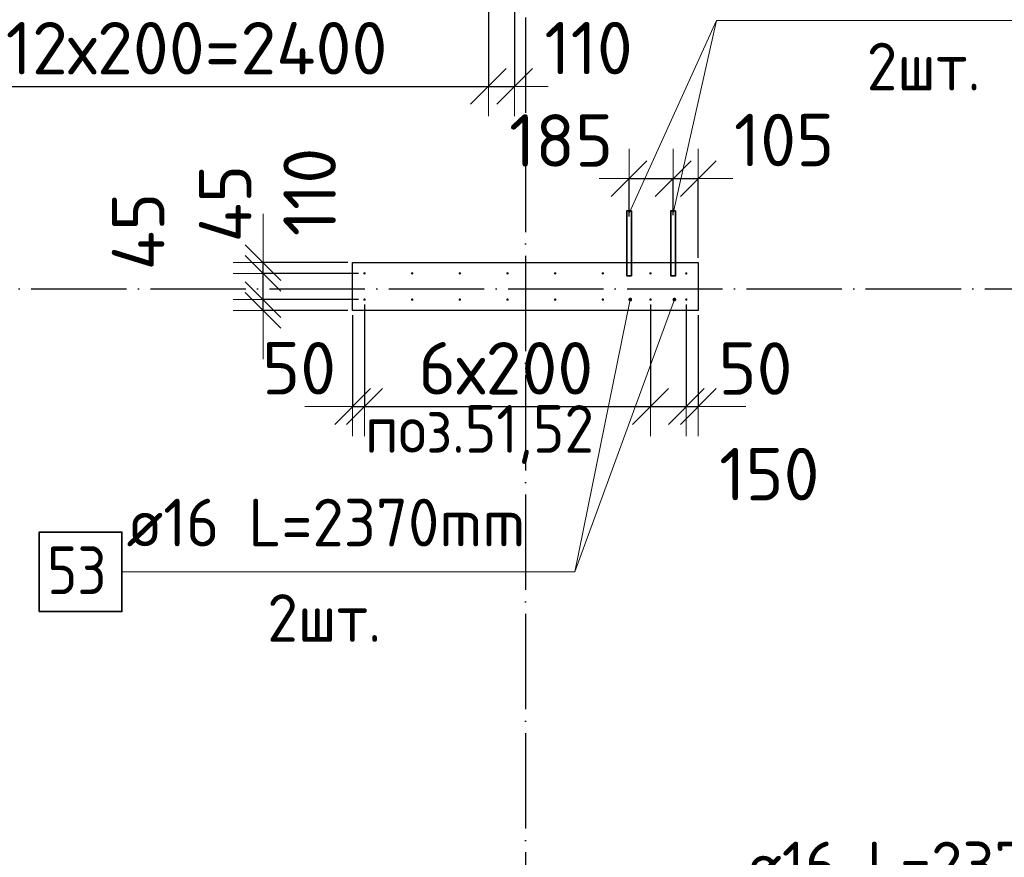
# Model space of a CAD drawing. Header units: millimetres. Extents: x 123094 to 184385, y 26948 to 48500.
# Tile 78 of 104: x 158659 to 162789, y 34317 to 37829. Entities that reach past the tile are written whole.
import ezdxf

# ---------------------------------------------------------------- set-up
doc = ezdxf.new("R2010")
doc.units = ezdxf.units.MM
doc.header["$PDMODE"] = 65
doc.linetypes.add('______11', pattern=[500, 400, -50, 0, -50])
doc.linetypes.add('______5', pattern=[1100, 800, -100, 100, -100])
for name, color, linetype, lineweight in [('Standard', 7, 'Continuous', 25), ('Арм.стержн. Выпуски', 180, 'Continuous', 35), ('Колонна (2)', 7, 'Continuous', 35), ('Размерная линия_ общее', 7, 'Continuous', 13)]:
    doc.layers.add(name, color=color, linetype=linetype, lineweight=lineweight)
doc.layers.add('Осевая линия_ общее', color=7, linetype='______5', lineweight=13, true_color=0xa0a0a0)
doc.styles.add('ISOCPEUR', font='ISOCPEUR')
doc.dimstyles.new('DIMSTYLE_3', dxfattribs={"dimtxt": 220, "dimasz": 250, "dimexe": 0, "dimexo": 0, "dimgap": 110, "dimtad": 2, "dimdec": 0, "dimrnd": 5, "dimzin": 12, "dimdsep": 46, "dimtxsty": 'ISOCPEUR', "dimblk1": 'ALL_ML_STRICH', "dimblk2": 'ALL_ML_STRICH', "dimsah": 1, "dimcen": 0, "dimclrd": 7, "dimclre": 256, "dimclrt": 7, "dimadec": 0, "dimazin": 0, "dimtfac": 1, "dimtdec": 0, "dimtix": 1, "dimtmove": 2, "dimatfit": 3, "dimfxl": 0, "dimtzin": 0, "dimlwd": 0, "dimlwe": -3, "dimarcsym": 0})
doc.dimstyles.new('DIMSTYLE_5', dxfattribs={"dimtxt": 220, "dimasz": 250, "dimexe": 0, "dimexo": 0, "dimgap": 110, "dimtad": 2, "dimdec": 0, "dimrnd": 5, "dimzin": 12, "dimdsep": 46, "dimtxsty": 'ISOCPEUR', "dimblk1": 'ALL_ML_STRICH', "dimblk2": 'ALL_ML_STRICH', "dimsah": 1, "dimcen": 0, "dimclrd": 7, "dimclre": 256, "dimclrt": 7, "dimadec": 0, "dimazin": 0, "dimtfac": 1, "dimtdec": 0, "dimtix": 1, "dimtmove": 2, "dimatfit": 3, "dimfxl": 0, "dimtvp": 1.2, "dimtzin": 0, "dimlwd": 0, "dimlwe": -3, "dimarcsym": 0})
doc.dimstyles.new('DIMSTYLE_7', dxfattribs={"dimtxt": 220, "dimasz": 250, "dimexe": 0, "dimexo": 0, "dimgap": 110, "dimtad": 0, "dimdec": 0, "dimrnd": 5, "dimzin": 12, "dimdsep": 46, "dimtxsty": 'ISOCPEUR', "dimblk1": 'ALL_ML_STRICH', "dimblk2": 'ALL_ML_STRICH', "dimsah": 1, "dimcen": 0, "dimclrd": 7, "dimclre": 256, "dimclrt": 7, "dimadec": 0, "dimazin": 0, "dimtfac": 1, "dimtdec": 0, "dimtix": 1, "dimtmove": 2, "dimatfit": 3, "dimfxl": 0, "dimtvp": 1.2, "dimtzin": 0, "dimlwd": 0, "dimlwe": -3, "dimarcsym": 0})

# ---------------------------------------------------------------- blocks, each defined once
blk = doc.blocks.new('ALL_ML_STRICH')
at = {"color": 0, "linetype": 'ByBlock', "lineweight": -2}
for p, q in [((0, -0.5), (0, 0.5)), ((-0.3, -0.3), (0.3, 0.3)), ((-1, 0), (0.5, 0))]:
    blk.add_line(p, q, dxfattribs=at)
blk = doc.blocks.new('*D446')
at = {"layer": 'DEFPOINTS', "color": 7, "linetype": 'Continuous', "lineweight": 13, "transparency": 33554687}
for p in [(161215, 37162.4), (161215, 36983.5), (161400, 36988.8)]:
    blk.add_point(p, dxfattribs=at)
at = {"layer": 'Размерная линия_ общее', "color": 253, "linetype": 'Continuous', "lineweight": -2, "true_color": 0xa0a0a0, "transparency": 33554687}
for p, q in [((161215, 37003.5), (161215, 37162.4)), ((161400, 37008.8), (161400, 37162.4))]:
    blk.add_line(p, q, dxfattribs=at)
at = {"layer": 'Размерная линия_ общее', "color": 7, "linetype": 'Continuous', "lineweight": -2, "transparency": 33554687}
blk.add_line((161215, 37162.4), (161400, 37162.4), dxfattribs=at)
at = {"layer": 'Размерная линия_ общее', "color": 7, "linetype": 'Continuous', "lineweight": 13, "transparency": 33554687, "xscale": 250, "yscale": 250, "zscale": 250, "rotation": 180}
blk.add_blockref('ALL_ML_STRICH', (161215, 37162.4), dxfattribs=at)
at = {"layer": 'Размерная линия_ общее', "color": 7, "linetype": 'Continuous', "lineweight": 13, "transparency": 33554687, "xscale": 250, "yscale": 250, "zscale": 250}
blk.add_blockref('ALL_ML_STRICH', (161400, 37162.4), dxfattribs=at)
at = {"layer": 'Размерная линия_ общее', "color": 7, "linetype": 'Continuous', "lineweight": 13, "transparency": 33554687, "insert": (160930, 37322.1), "char_height": 220, "width": 660, "attachment_point": 5, "style": 'ISOCPEUR'}
blk.add_mtext('\\A1;{185}', dxfattribs=at)
blk = doc.blocks.new('*D447')
at = {"layer": 'DEFPOINTS', "color": 7, "linetype": 'Continuous', "lineweight": 13, "transparency": 33554687}
for p in [(161400, 37162.4), (161400, 36988.8), (161505, 36810)]:
    blk.add_point(p, dxfattribs=at)
at = {"layer": 'Размерная линия_ общее', "color": 253, "linetype": 'Continuous', "lineweight": -2, "true_color": 0xa0a0a0, "transparency": 33554687}
for p, q in [((161400, 37008.8), (161400, 37162.4)), ((161505, 36830), (161505, 37162.4))]:
    blk.add_line(p, q, dxfattribs=at)
at = {"layer": 'Размерная линия_ общее', "color": 7, "linetype": 'Continuous', "lineweight": -2, "transparency": 33554687}
blk.add_line((161400, 37162.4), (161505, 37162.4), dxfattribs=at)
at = {"layer": 'Размерная линия_ общее', "color": 7, "linetype": 'Continuous', "lineweight": 13, "transparency": 33554687, "xscale": 250, "yscale": 250, "zscale": 250}
blk.add_blockref('ALL_ML_STRICH', (161505, 37162.4), dxfattribs=at)
at = {"layer": 'Размерная линия_ общее', "color": 7, "linetype": 'Continuous', "lineweight": 13, "transparency": 33554687, "xscale": 250, "yscale": 250, "zscale": 250, "rotation": 180}
blk.add_blockref('ALL_ML_STRICH', (161400, 37162.4), dxfattribs=at)
at = {"layer": 'Размерная линия_ общее', "color": 7, "linetype": 'Continuous', "lineweight": 13, "transparency": 33554687, "insert": (161865.3, 37324.1), "char_height": 220, "width": 660, "attachment_point": 5, "style": 'ISOCPEUR'}
blk.add_mtext('\\A1;{105}', dxfattribs=at)
blk = doc.blocks.new('*D448')
at = {"layer": 'DEFPOINTS', "color": 7, "linetype": 'Continuous', "lineweight": 13, "transparency": 33554687}
for p in [(160100, 36655), (159679.4, 36610), (160055, 36610)]:
    blk.add_point(p, dxfattribs=at)
at = {"layer": 'Размерная линия_ общее', "color": 253, "linetype": 'Continuous', "lineweight": -2, "true_color": 0xa0a0a0, "transparency": 33554687}
for p, q in [((160080, 36655), (159679.4, 36655)), ((160035, 36610), (159679.4, 36610))]:
    blk.add_line(p, q, dxfattribs=at)
at = {"layer": 'Размерная линия_ общее', "color": 7, "linetype": 'Continuous', "lineweight": -2, "transparency": 33554687}
blk.add_line((159679.4, 36610), (159679.4, 36655), dxfattribs=at)
at = {"layer": 'Размерная линия_ общее', "color": 7, "linetype": 'Continuous', "lineweight": 13, "transparency": 33554687, "xscale": 250, "yscale": 250, "zscale": 250}
for p, rotation in [((159679.4, 36610), 270), ((159679.4, 36655), 90)]:
    blk.add_blockref('ALL_ML_STRICH', p, dxfattribs=dict(at, rotation=rotation))
at = {"layer": 'Размерная линия_ общее', "color": 7, "linetype": 'Continuous', "lineweight": 13, "transparency": 33554687, "insert": (159155.6, 36940.5), "char_height": 220, "width": 440, "attachment_point": 5, "rotation": 90, "style": 'ISOCPEUR'}
blk.add_mtext('\\A1;{45}', dxfattribs=at)
blk = doc.blocks.new('*D449')
at = {"layer": 'DEFPOINTS', "color": 7, "linetype": 'Continuous', "lineweight": 13, "transparency": 33554687}
for p in [(160100, 36765), (159679.4, 36655), (160100, 36655)]:
    blk.add_point(p, dxfattribs=at)
at = {"layer": 'Размерная линия_ общее', "color": 253, "linetype": 'Continuous', "lineweight": -2, "true_color": 0xa0a0a0, "transparency": 33554687}
for p, q in [((160080, 36765), (159679.4, 36765)), ((160080, 36655), (159679.4, 36655))]:
    blk.add_line(p, q, dxfattribs=at)
at = {"layer": 'Размерная линия_ общее', "color": 7, "linetype": 'Continuous', "lineweight": -2, "transparency": 33554687}
blk.add_line((159679.4, 36655), (159679.4, 36765), dxfattribs=at)
at = {"layer": 'Размерная линия_ общее', "color": 7, "linetype": 'Continuous', "lineweight": 13, "transparency": 33554687, "xscale": 250, "yscale": 250, "zscale": 250}
for p, rotation in [((159679.4, 36655), 270), ((159679.4, 36765), 90)]:
    blk.add_blockref('ALL_ML_STRICH', p, dxfattribs=dict(at, rotation=rotation))
at = {"layer": 'Размерная линия_ общее', "color": 7, "linetype": 'Continuous', "lineweight": 13, "transparency": 33554687, "insert": (159874.9, 37106.3), "char_height": 220, "width": 660, "attachment_point": 5, "rotation": 90, "style": 'ISOCPEUR'}
blk.add_mtext('\\A1;{110}', dxfattribs=at)
blk = doc.blocks.new('*D450')
at = {"layer": 'DEFPOINTS', "color": 7, "linetype": 'Continuous', "lineweight": 13, "transparency": 33554687}
for p in [(160055, 36810), (159679.4, 36765), (160100, 36765)]:
    blk.add_point(p, dxfattribs=at)
at = {"layer": 'Размерная линия_ общее', "color": 253, "linetype": 'Continuous', "lineweight": -2, "true_color": 0xa0a0a0, "transparency": 33554687}
for p, q in [((160035, 36810), (159679.4, 36810)), ((160080, 36765), (159679.4, 36765))]:
    blk.add_line(p, q, dxfattribs=at)
at = {"layer": 'Размерная линия_ общее', "color": 7, "linetype": 'Continuous', "lineweight": -2, "transparency": 33554687}
blk.add_line((159679.4, 36765), (159679.4, 36810), dxfattribs=at)
at = {"layer": 'Размерная линия_ общее', "color": 7, "linetype": 'Continuous', "lineweight": 13, "transparency": 33554687, "xscale": 250, "yscale": 250, "zscale": 250}
for p, rotation in [((159679.4, 36765), 270), ((159679.4, 36810), 90)]:
    blk.add_blockref('ALL_ML_STRICH', p, dxfattribs=dict(at, rotation=rotation))
at = {"layer": 'Размерная линия_ общее', "color": 7, "linetype": 'Continuous', "lineweight": 13, "transparency": 33554687, "insert": (159520.7, 37057.5), "char_height": 220, "width": 440, "attachment_point": 5, "rotation": 90, "style": 'ISOCPEUR'}
blk.add_mtext('\\A1;{45}', dxfattribs=at)
blk = doc.blocks.new('*D451')
at = {"layer": 'DEFPOINTS', "color": 7, "linetype": 'Continuous', "lineweight": 13, "transparency": 33554687}
for p in [(160105, 36655), (160055, 36610), (160055, 36207)]:
    blk.add_point(p, dxfattribs=at)
at = {"layer": 'Размерная линия_ общее', "color": 253, "linetype": 'Continuous', "lineweight": -2, "true_color": 0xa0a0a0, "transparency": 33554687}
for p, q in [((160105, 36635), (160105, 36207)), ((160055, 36590), (160055, 36207))]:
    blk.add_line(p, q, dxfattribs=at)
at = {"layer": 'Размерная линия_ общее', "color": 7, "linetype": 'Continuous', "lineweight": -2, "transparency": 33554687}
blk.add_line((160055, 36207), (160105, 36207), dxfattribs=at)
at = {"layer": 'Размерная линия_ общее', "color": 7, "linetype": 'Continuous', "lineweight": 13, "transparency": 33554687, "xscale": 250, "yscale": 250, "zscale": 250}
blk.add_blockref('ALL_ML_STRICH', (160105, 36207), dxfattribs=at)
at = {"layer": 'Размерная линия_ общее', "color": 7, "linetype": 'Continuous', "lineweight": 13, "transparency": 33554687, "xscale": 250, "yscale": 250, "zscale": 250, "rotation": 180}
blk.add_blockref('ALL_ML_STRICH', (160055, 36207), dxfattribs=at)
at = {"layer": 'Размерная линия_ общее', "color": 7, "linetype": 'Continuous', "lineweight": 13, "transparency": 33554687, "insert": (159830.6, 36367.2), "char_height": 220, "width": 440, "attachment_point": 5, "style": 'ISOCPEUR'}
blk.add_mtext('\\A1;{50}', dxfattribs=at)
blk = doc.blocks.new('*D452')
at = {"layer": 'DEFPOINTS', "color": 7, "linetype": 'Continuous', "lineweight": 13, "transparency": 33554687}
for p in [(160105, 36655), (161305, 36655), (160105, 36207)]:
    blk.add_point(p, dxfattribs=at)
at = {"layer": 'Размерная линия_ общее', "color": 253, "linetype": 'Continuous', "lineweight": -2, "true_color": 0xa0a0a0, "transparency": 33554687}
for p, q in [((160105, 36635), (160105, 36207)), ((161305, 36635), (161305, 36207))]:
    blk.add_line(p, q, dxfattribs=at)
at = {"layer": 'Размерная линия_ общее', "color": 7, "linetype": 'Continuous', "lineweight": -2, "transparency": 33554687}
blk.add_line((160105, 36207), (161305, 36207), dxfattribs=at)
at = {"layer": 'Размерная линия_ общее', "color": 7, "linetype": 'Continuous', "lineweight": 13, "transparency": 33554687, "xscale": 250, "yscale": 250, "zscale": 250, "rotation": 180}
blk.add_blockref('ALL_ML_STRICH', (160105, 36207), dxfattribs=at)
at = {"layer": 'Размерная линия_ общее', "color": 7, "linetype": 'Continuous', "lineweight": 13, "transparency": 33554687, "xscale": 250, "yscale": 250, "zscale": 250}
blk.add_blockref('ALL_ML_STRICH', (161305, 36207), dxfattribs=at)
at = {"layer": 'Размерная линия_ общее', "color": 7, "linetype": 'Continuous', "lineweight": 13, "transparency": 33554687, "insert": (160331, 36477), "char_height": 220, "width": 11, "attachment_point": 1, "line_spacing_factor": 0.60241, "style": 'ISOCPEUR'}
blk.add_mtext('6х200', dxfattribs=at)
blk = doc.blocks.new('*D453')
at = {"layer": 'DEFPOINTS', "color": 7, "linetype": 'Continuous', "lineweight": 13, "transparency": 33554687}
for p in [(161305, 36655), (161455, 36655), (161305, 36207)]:
    blk.add_point(p, dxfattribs=at)
at = {"layer": 'Размерная линия_ общее', "color": 253, "linetype": 'Continuous', "lineweight": -2, "true_color": 0xa0a0a0, "transparency": 33554687}
for p, q in [((161305, 36635), (161305, 36207)), ((161455, 36635), (161455, 36207))]:
    blk.add_line(p, q, dxfattribs=at)
at = {"layer": 'Размерная линия_ общее', "color": 7, "linetype": 'Continuous', "lineweight": -2, "transparency": 33554687}
blk.add_line((161305, 36207), (161455, 36207), dxfattribs=at)
at = {"layer": 'Размерная линия_ общее', "color": 7, "linetype": 'Continuous', "lineweight": 13, "transparency": 33554687, "xscale": 250, "yscale": 250, "zscale": 250, "rotation": 180}
blk.add_blockref('ALL_ML_STRICH', (161305, 36207), dxfattribs=at)
at = {"layer": 'Размерная линия_ общее', "color": 7, "linetype": 'Continuous', "lineweight": 13, "transparency": 33554687, "xscale": 250, "yscale": 250, "zscale": 250}
blk.add_blockref('ALL_ML_STRICH', (161455, 36207), dxfattribs=at)
at = {"layer": 'Размерная линия_ общее', "color": 7, "linetype": 'Continuous', "lineweight": 13, "transparency": 33554687, "insert": (161803.5, 35923.2), "char_height": 220, "width": 660, "attachment_point": 5, "style": 'ISOCPEUR'}
blk.add_mtext('\\A1;{150}', dxfattribs=at)
blk = doc.blocks.new('*D454')
at = {"layer": 'DEFPOINTS', "color": 7, "linetype": 'Continuous', "lineweight": 13, "transparency": 33554687}
for p in [(161455, 36655), (161505, 36610), (161455, 36207)]:
    blk.add_point(p, dxfattribs=at)
at = {"layer": 'Размерная линия_ общее', "color": 253, "linetype": 'Continuous', "lineweight": -2, "true_color": 0xa0a0a0, "transparency": 33554687}
for p, q in [((161455, 36635), (161455, 36207)), ((161505, 36590), (161505, 36207))]:
    blk.add_line(p, q, dxfattribs=at)
at = {"layer": 'Размерная линия_ общее', "color": 7, "linetype": 'Continuous', "lineweight": -2, "transparency": 33554687}
blk.add_line((161455, 36207), (161505, 36207), dxfattribs=at)
at = {"layer": 'Размерная линия_ общее', "color": 7, "linetype": 'Continuous', "lineweight": 13, "transparency": 33554687, "xscale": 250, "yscale": 250, "zscale": 250}
blk.add_blockref('ALL_ML_STRICH', (161505, 36207), dxfattribs=at)
at = {"layer": 'Размерная линия_ общее', "color": 7, "linetype": 'Continuous', "lineweight": 13, "transparency": 33554687, "xscale": 250, "yscale": 250, "zscale": 250, "rotation": 180}
blk.add_blockref('ALL_ML_STRICH', (161455, 36207), dxfattribs=at)
at = {"layer": 'Размерная линия_ общее', "color": 7, "linetype": 'Continuous', "lineweight": 13, "transparency": 33554687, "insert": (161745.3, 36366), "char_height": 220, "width": 440, "attachment_point": 5, "style": 'ISOCPEUR'}
blk.add_mtext('\\A1;{50}', dxfattribs=at)
blk = doc.blocks.new('*D530')
at = {"layer": 'DEFPOINTS', "color": 7, "linetype": 'Continuous', "lineweight": 13, "transparency": 33554687}
for p in [(158225, 38865), (160625, 38865), (158225, 37549)]:
    blk.add_point(p, dxfattribs=at)
at = {"layer": 'Размерная линия_ общее', "color": 253, "linetype": 'Continuous', "lineweight": -2, "true_color": 0xa0a0a0, "transparency": 33554687}
for p, q in [((158225, 38845), (158225, 37549)), ((160625, 38845), (160625, 37549))]:
    blk.add_line(p, q, dxfattribs=at)
at = {"layer": 'Размерная линия_ общее', "color": 7, "linetype": 'Continuous', "lineweight": -2, "transparency": 33554687}
blk.add_line((158225, 37549), (160625, 37549), dxfattribs=at)
at = {"layer": 'Размерная линия_ общее', "color": 7, "linetype": 'Continuous', "lineweight": 13, "transparency": 33554687, "xscale": 250, "yscale": 250, "zscale": 250, "rotation": 180}
blk.add_blockref('ALL_ML_STRICH', (158225, 37549), dxfattribs=at)
at = {"layer": 'Размерная линия_ общее', "color": 7, "linetype": 'Continuous', "lineweight": 13, "transparency": 33554687, "xscale": 250, "yscale": 250, "zscale": 250}
blk.add_blockref('ALL_ML_STRICH', (160625, 37549), dxfattribs=at)
at = {"layer": 'Размерная линия_ общее', "color": 7, "linetype": 'Continuous', "lineweight": 13, "transparency": 33554687, "insert": (158600, 37819), "char_height": 220, "width": 11, "attachment_point": 1, "line_spacing_factor": 0.60241, "style": 'ISOCPEUR'}
blk.add_mtext('12х200=2400', dxfattribs=at)
blk = doc.blocks.new('*D531')
at = {"layer": 'DEFPOINTS', "color": 7, "linetype": 'Continuous', "lineweight": 13, "transparency": 33554687}
for p in [(160625, 38865), (160735, 38370), (160625, 37549)]:
    blk.add_point(p, dxfattribs=at)
at = {"layer": 'Размерная линия_ общее', "color": 253, "linetype": 'Continuous', "lineweight": -2, "true_color": 0xa0a0a0, "transparency": 33554687}
for p, q in [((160625, 38845), (160625, 37549)), ((160735, 38350), (160735, 37549))]:
    blk.add_line(p, q, dxfattribs=at)
at = {"layer": 'Размерная линия_ общее', "color": 7, "linetype": 'Continuous', "lineweight": -2, "transparency": 33554687}
blk.add_line((160625, 37549), (160735, 37549), dxfattribs=at)
at = {"layer": 'Размерная линия_ общее', "color": 7, "linetype": 'Continuous', "lineweight": 13, "transparency": 33554687, "xscale": 250, "yscale": 250, "zscale": 250}
blk.add_blockref('ALL_ML_STRICH', (160735, 37549), dxfattribs=at)
at = {"layer": 'Размерная линия_ общее', "color": 7, "linetype": 'Continuous', "lineweight": 13, "transparency": 33554687, "xscale": 250, "yscale": 250, "zscale": 250, "rotation": 180}
blk.add_blockref('ALL_ML_STRICH', (160625, 37549), dxfattribs=at)
at = {"layer": 'Размерная линия_ общее', "color": 7, "linetype": 'Continuous', "lineweight": 13, "transparency": 33554687, "insert": (161045.1, 37709.5), "char_height": 220, "width": 660, "attachment_point": 5, "style": 'ISOCPEUR'}
blk.add_mtext('\\A1;{110}', dxfattribs=at)

msp = doc.modelspace()

# ---------------------------------------------------------------- hatches: boundary and pattern name
at = {"layer": 'Арм.стержн. Выпуски', "linetype": 'Continuous', "lineweight": 35, "transparency": 33554687}
for color, points in [(4, [(160110, 36765), (160109.6, 36766.9), (160108.5, 36768.5), (160106.9, 36769.6), (160105, 36770), (160103.1, 36769.6), (160101.5, 36768.5), (160100.4, 36766.9), (160100, 36765), (160100.4, 36763.1), (160101.5, 36761.5), (160103.1, 36760.4), (160105, 36760), (160106.9, 36760.4), (160108.5, 36761.5), (160109.6, 36763.1)]), (4, [(160310, 36765), (160309.6, 36766.9), (160308.5, 36768.5), (160306.9, 36769.6), (160305, 36770), (160303.1, 36769.6), (160301.5, 36768.5), (160300.4, 36766.9), (160300, 36765), (160300.4, 36763.1), (160301.5, 36761.5), (160303.1, 36760.4), (160305, 36760), (160306.9, 36760.4), (160308.5, 36761.5), (160309.6, 36763.1)]), (4, [(160510, 36765), (160509.6, 36766.9), (160508.5, 36768.5), (160506.9, 36769.6), (160505, 36770), (160503.1, 36769.6), (160501.5, 36768.5), (160500.4, 36766.9), (160500, 36765), (160500.4, 36763.1), (160501.5, 36761.5), (160503.1, 36760.4), (160505, 36760), (160506.9, 36760.4), (160508.5, 36761.5), (160509.6, 36763.1)]), (4, [(160710, 36765), (160709.6, 36766.9), (160708.5, 36768.5), (160706.9, 36769.6), (160705, 36770), (160703.1, 36769.6), (160701.5, 36768.5), (160700.4, 36766.9), (160700, 36765), (160700.4, 36763.1), (160701.5, 36761.5), (160703.1, 36760.4), (160705, 36760), (160706.9, 36760.4), (160708.5, 36761.5), (160709.6, 36763.1)]), (4, [(160910, 36765), (160909.6, 36766.9), (160908.5, 36768.5), (160906.9, 36769.6), (160905, 36770), (160903.1, 36769.6), (160901.5, 36768.5), (160900.4, 36766.9), (160900, 36765), (160900.4, 36763.1), (160901.5, 36761.5), (160903.1, 36760.4), (160905, 36760), (160906.9, 36760.4), (160908.5, 36761.5), (160909.6, 36763.1)]), (4, [(161110, 36765), (161109.6, 36766.9), (161108.5, 36768.5), (161106.9, 36769.6), (161105, 36770), (161103.1, 36769.6), (161101.5, 36768.5), (161100.4, 36766.9), (161100, 36765), (161100.4, 36763.1), (161101.5, 36761.5), (161103.1, 36760.4), (161105, 36760), (161106.9, 36760.4), (161108.5, 36761.5), (161109.6, 36763.1)]), (4, [(161310, 36765), (161309.6, 36766.9), (161308.5, 36768.5), (161306.9, 36769.6), (161305, 36770), (161303.1, 36769.6), (161301.5, 36768.5), (161300.4, 36766.9), (161300, 36765), (161300.4, 36763.1), (161301.5, 36761.5), (161303.1, 36760.4), (161305, 36760), (161306.9, 36760.4), (161308.5, 36761.5), (161309.6, 36763.1)]), (4, [(161460, 36765), (161459.6, 36766.9), (161458.5, 36768.5), (161456.9, 36769.6), (161455, 36770), (161453.1, 36769.6), (161451.5, 36768.5), (161450.4, 36766.9), (161450, 36765), (161450.4, 36763.1), (161451.5, 36761.5), (161453.1, 36760.4), (161455, 36760), (161456.9, 36760.4), (161458.5, 36761.5), (161459.6, 36763.1)]), (4, [(160110, 36655), (160109.6, 36656.9), (160108.5, 36658.5), (160106.9, 36659.6), (160105, 36660), (160103.1, 36659.6), (160101.5, 36658.5), (160100.4, 36656.9), (160100, 36655), (160100.4, 36653.1), (160101.5, 36651.5), (160103.1, 36650.4), (160105, 36650), (160106.9, 36650.4), (160108.5, 36651.5), (160109.6, 36653.1)]), (4, [(160310, 36655), (160309.6, 36656.9), (160308.5, 36658.5), (160306.9, 36659.6), (160305, 36660), (160303.1, 36659.6), (160301.5, 36658.5), (160300.4, 36656.9), (160300, 36655), (160300.4, 36653.1), (160301.5, 36651.5), (160303.1, 36650.4), (160305, 36650), (160306.9, 36650.4), (160308.5, 36651.5), (160309.6, 36653.1)]), (4, [(160510, 36655), (160509.6, 36656.9), (160508.5, 36658.5), (160506.9, 36659.6), (160505, 36660), (160503.1, 36659.6), (160501.5, 36658.5), (160500.4, 36656.9), (160500, 36655), (160500.4, 36653.1), (160501.5, 36651.5), (160503.1, 36650.4), (160505, 36650), (160506.9, 36650.4), (160508.5, 36651.5), (160509.6, 36653.1)]), (4, [(160710, 36655), (160709.6, 36656.9), (160708.5, 36658.5), (160706.9, 36659.6), (160705, 36660), (160703.1, 36659.6), (160701.5, 36658.5), (160700.4, 36656.9), (160700, 36655), (160700.4, 36653.1), (160701.5, 36651.5), (160703.1, 36650.4), (160705, 36650), (160706.9, 36650.4), (160708.5, 36651.5), (160709.6, 36653.1)]), (4, [(160910, 36655), (160909.6, 36656.9), (160908.5, 36658.5), (160906.9, 36659.6), (160905, 36660), (160903.1, 36659.6), (160901.5, 36658.5), (160900.4, 36656.9), (160900, 36655), (160900.4, 36653.1), (160901.5, 36651.5), (160903.1, 36650.4), (160905, 36650), (160906.9, 36650.4), (160908.5, 36651.5), (160909.6, 36653.1)]), (4, [(161110, 36655), (161109.6, 36656.9), (161108.5, 36658.5), (161106.9, 36659.6), (161105, 36660), (161103.1, 36659.6), (161101.5, 36658.5), (161100.4, 36656.9), (161100, 36655), (161100.4, 36653.1), (161101.5, 36651.5), (161103.1, 36650.4), (161105, 36650), (161106.9, 36650.4), (161108.5, 36651.5), (161109.6, 36653.1)]), (41, [(161228, 36655), (161227.4, 36658.1), (161225.7, 36660.7), (161223.1, 36662.4), (161220, 36663), (161216.9, 36662.4), (161214.3, 36660.7), (161212.6, 36658.1), (161212, 36655), (161212.6, 36651.9), (161214.3, 36649.3), (161216.9, 36647.6), (161220, 36647), (161223.1, 36647.6), (161225.7, 36649.3), (161227.4, 36651.9)]), (4, [(161310, 36655), (161309.6, 36656.9), (161308.5, 36658.5), (161306.9, 36659.6), (161305, 36660), (161303.1, 36659.6), (161301.5, 36658.5), (161300.4, 36656.9), (161300, 36655), (161300.4, 36653.1), (161301.5, 36651.5), (161303.1, 36650.4), (161305, 36650), (161306.9, 36650.4), (161308.5, 36651.5), (161309.6, 36653.1)]), (41, [(161413, 36655), (161412.4, 36658.1), (161410.7, 36660.7), (161408.1, 36662.4), (161405, 36663), (161401.9, 36662.4), (161399.3, 36660.7), (161397.6, 36658.1), (161397, 36655), (161397.6, 36651.9), (161399.3, 36649.3), (161401.9, 36647.6), (161405, 36647), (161408.1, 36647.6), (161410.7, 36649.3), (161412.4, 36651.9)]), (4, [(161460, 36655), (161459.6, 36656.9), (161458.5, 36658.5), (161456.9, 36659.6), (161455, 36660), (161453.1, 36659.6), (161451.5, 36658.5), (161450.4, 36656.9), (161450, 36655), (161450.4, 36653.1), (161451.5, 36651.5), (161453.1, 36650.4), (161455, 36650), (161456.9, 36650.4), (161458.5, 36651.5), (161459.6, 36653.1)])]:
    msp.add_hatch(color=color, dxfattribs=at).paths.add_polyline_path(points)

# ---------------------------------------------------------------- linework, layer by layer
at = {"layer": 'Арм.стержн. Выпуски', "color": 7, "linetype": 'Continuous', "lineweight": 13, "transparency": 33554687}
for p, q in [((161581.7, 37825.4), (161215, 37017)), ((161581.7, 37825.4), (161400, 37017)), ((161581.7, 37825.4), (163521.7, 37825.4)), ((160987.2, 35513.4), (161405, 36655)), ((160987.2, 35513.4), (161220, 36655)), ((159087.2, 35513.4), (160987.2, 35513.4))]:
    msp.add_line(p, q, dxfattribs=at)
at = {"layer": 'Арм.стержн. Выпуски', "color": 240, "linetype": 'Continuous', "lineweight": 35, "transparency": 33554687}
for points in [[(161225, 37027), (161225, 36755), (161205, 36755), (161205, 37027), (161225, 37027)], [(161410, 37027), (161410, 36755), (161390, 36755), (161390, 37027), (161410, 37027)]]:
    msp.add_lwpolyline(points, dxfattribs=at)
at = {"layer": 'Арм.стержн. Выпуски', "color": 7, "linetype": 'Continuous', "lineweight": 35, "transparency": 33554687}
msp.add_lwpolyline([(158740.5, 35346.8), (159087.2, 35346.8), (159087.2, 35680.1), (158740.5, 35680.1), (158740.5, 35346.8)], dxfattribs=at)
at = {"layer": 'Колонна (2)', "color": 7, "lineweight": 25, "transparency": 33554687}
for p, q in [((160055, 36610), (160055, 36810)), ((160055, 36810), (161505, 36810)), ((161505, 36810), (161505, 36610)), ((161505, 36610), (160055, 36610))]:
    msp.add_line(p, q, dxfattribs=at)
at = {"layer": 'Колонна (2)', "color": 7, "linetype": 'Continuous', "lineweight": 25, "transparency": 33554687}
for p, q in [((160055, 36610), (160055, 36810)), ((160055, 36810), (161505, 36810)), ((161505, 36810), (161505, 36610)), ((161505, 36610), (160055, 36610))]:
    msp.add_line(p, q, dxfattribs=at)
at = {"layer": 'Осевая линия_ общее', "color": 253, "linetype": '______11', "lineweight": -3, "true_color": 0xa0a0a0, "transparency": 33554687}
for p, q in [((160780, 46340), (160780, 27662.1)), ((125200, 36700), (169325.4, 36700))]:
    msp.add_line(p, q, dxfattribs=at)

# ---------------------------------------------------------------- texts
at = {"layer": 'Standard', "color": 7, "linetype": 'Continuous', "lineweight": 13, "transparency": 33554687, "insert": (160107.1, 35966.1), "char_height": 200, "width": 1048.166, "attachment_point": 7, "style": 'ISOCPEUR'}
msp.add_mtext('\\A1;{\\fISOCPEUR|i0|b0;\\H200.000000;\\W0.909091;\\C7;поз.51,52}\\P', dxfattribs=at)
at = {"layer": 'Арм.стержн. Выпуски', "color": 7, "linetype": 'Continuous', "lineweight": 25, "transparency": 33554687, "char_height": 200, "attachment_point": 7, "style": 'ISOCPEUR'}
for s, insert, width in [('\\W0.94;2шт. ', (162211.7, 37532.1), 774.191), ('\\W0.96;ø16 L=2370mm ', (159107.2, 35620.1), 1955.018), ('\\W0.87;53', (158773.8, 35420.1), 367.208), ('\\W0.94;2шт. ', (159697.2, 35220.1), 774.191), ('\\W0.96;ø16 L=2370mm ', (161702.2, 34182.3), 1955.018)]:
    msp.add_mtext(s, dxfattribs=dict(at, insert=insert, width=width))

# ---------------------------------------------------------------- dimensions: what is measured, and where the dimension line sits
at = {"layer": 'Размерная линия_ общее', "color": 7, "linetype": 'Continuous', "lineweight": 13, "transparency": 33554687}
for base, p1, p2, text, picture, middle in [((160625, 37549), (158225, 38845), (160625, 38845), '12х200=2400', '*D530', (159425, 37659)), ((161305, 36207), (160105, 36635), (161305, 36635), '6х200', '*D452', (160705, 36317))]:
    dim = msp.add_linear_dim(base=base, p1=p1, p2=p2, text=text, dimstyle='DIMSTYLE_3', override={"dimpost": '<>', "dimclrd": 7, "dimclre": 253, "dimclrt": 7, "dimlwd": 0, "dimlwe": 65533}, dxfattribs=at)
    dim.commit()
    dim.dimension.update_dxf_attribs({"geometry": picture, "text_midpoint": middle, "dimtype": 160})
for base, p1, p2, dimstyle, picture, middle in [((160735, 37549), (160625, 38845), (160735, 38350), 'DIMSTYLE_5', '*D531', (161045.1, 37709.5)), ((161400, 37162.4), (161215, 37003.5), (161400, 37008.8), 'DIMSTYLE_5', '*D446', (160930, 37322.1)), ((161505, 37162.4), (161400, 37008.8), (161505, 36830), 'DIMSTYLE_5', '*D447', (161865.3, 37324.1)), ((160105, 36207), (160055, 36590), (160105, 36635), 'DIMSTYLE_5', '*D451', (159830.6, 36367.2)), ((161455, 36207), (161305, 36635), (161455, 36635), 'DIMSTYLE_7', '*D453', (161803.5, 35923.2)), ((161505, 36207), (161455, 36635), (161505, 36590), 'DIMSTYLE_5', '*D454', (161745.3, 36366))]:
    dim = msp.add_linear_dim(base=base, p1=p1, p2=p2, dimstyle=dimstyle, override={"dimpost": '<>', "dimclrd": 7, "dimclre": 253, "dimclrt": 7, "dimlwd": 0, "dimlwe": 65533}, dxfattribs=at)
    dim.commit()
    dim.dimension.update_dxf_attribs({"geometry": picture, "text_midpoint": middle, "dimtype": 160})
for base, p1, p2, dimstyle, picture, middle in [((159679.4, 36765), (160080, 36655), (160080, 36765), 'DIMSTYLE_7', '*D449', (159874.9, 37106.3)), ((159679.4, 36810), (160080, 36765), (160035, 36810), 'DIMSTYLE_5', '*D450', (159520.7, 37057.5)), ((159679.4, 36655), (160035, 36610), (160080, 36655), 'DIMSTYLE_5', '*D448', (159155.6, 36940.5))]:
    dim = msp.add_linear_dim(base=base, p1=p1, p2=p2, angle=90, dimstyle=dimstyle, override={"dimpost": '<>', "dimclrd": 7, "dimclre": 253, "dimclrt": 7, "dimlwd": 0, "dimlwe": 65533}, dxfattribs=at)
    dim.commit()
    dim.dimension.update_dxf_attribs({"geometry": picture, "text_midpoint": middle, "dimtype": 160})

doc.saveas('drawing.dxf')
